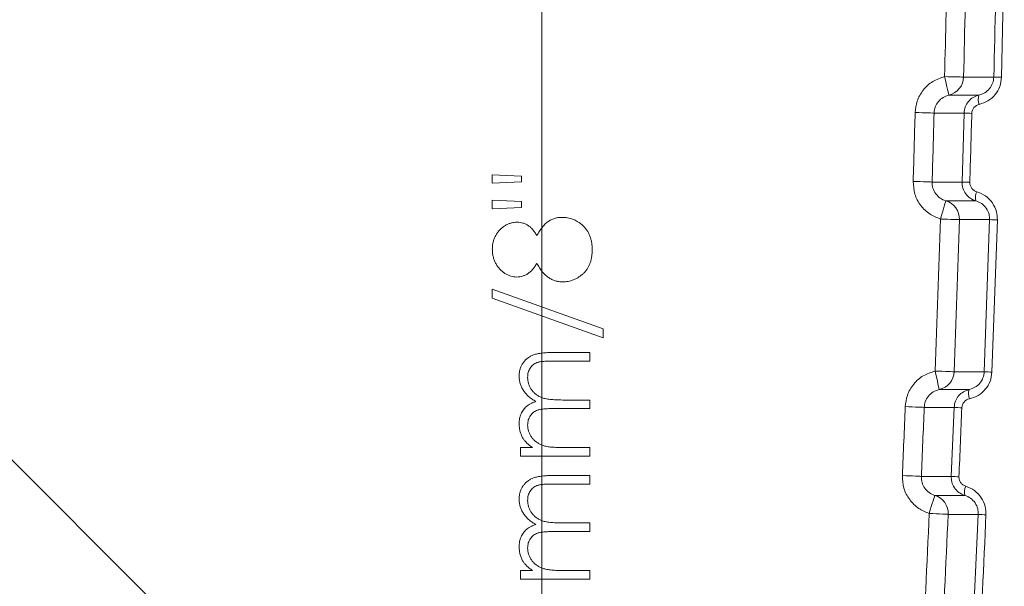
# Model space of a CAD drawing. Header units: millimetres. Extents: x 0 to 594, y 0 to 420.
# Tile 44 of 71: x 401 to 427, y 181 to 196. Entities that reach past the tile are written whole.
import ezdxf

# ---------------------------------------------------------------- set-up
doc = ezdxf.new("R2010")
doc.units = ezdxf.units.MM
doc.styles.add('SLDTEXTSTYLE1', font='TXT', dxfattribs={"width": 0.605})
doc.dimstyles.new('SLDDIMSTYLE4', dxfattribs={"dimtxt": 2.568319, "dimasz": 3.3, "dimexe": 0, "dimexo": 0.0625, "dimgap": 0.64208, "dimtad": 1, "dimdec": 0, "dimlfac": 2, "dimrnd": 1e-09, "dimzin": 12, "dimdsep": 46, "dimtxsty": 'SLDTEXTSTYLE1', "dimsah": 1, "dimcen": 0.09, "dimadec": 0, "dimazin": 3, "dimtfac": 1, "dimtdec": 1, "dimtofl": 0, "dimtmove": 0, "dimatfit": 3, "dimfxl": 0, "dimfrac": 2, "dimtolj": 1, "dimtzin": 12, "dimarcsym": 0})
doc.dimstyles.new('SLDDIMSTYLE5', dxfattribs={"dimtxt": 2.568319, "dimasz": 3.3, "dimexe": 0, "dimexo": 0.0625, "dimgap": 0.64208, "dimtad": 1, "dimdec": 3, "dimlfac": 2, "dimrnd": 1e-09, "dimzin": 12, "dimdsep": 46, "dimtxsty": 'SLDTEXTSTYLE1', "dimsah": 1, "dimcen": 0.09, "dimadec": 0, "dimazin": 3, "dimtfac": 1, "dimtdec": 1, "dimtofl": 0, "dimtmove": 0, "dimatfit": 3, "dimfxl": 0, "dimfrac": 2, "dimtolj": 1, "dimtzin": 12, "dimarcsym": 0})

# ---------------------------------------------------------------- blocks, each defined once
blk = doc.blocks.new('*D16')
at = {"color": 7, "linetype": 'Continuous', "lineweight": 0}
for p, q in [((286.937, 245.752), (286.937, 108.735)), ((414.293, 245.752), (414.293, 108.735)), ((347.92, 114.267), (347.332, 114.267)), ((347.332, 114.267), (347.332, 110.323)), ((353.31, 114.267), (353.898, 114.267)), ((353.898, 114.267), (353.898, 110.323)), ((347.332, 110.323), (347.92, 110.323)), ((353.898, 110.323), (353.31, 110.323)), ((286.937, 109.735), (414.293, 109.735))]:
    blk.add_line(p, q, dxfattribs=at)
for points in [[(286.937, 109.735), (290.237, 109.235), (290.237, 110.235)], [(414.293, 109.735), (410.993, 110.235), (410.993, 109.235)]]:
    blk.add_solid(points, dxfattribs=at)
at = {"color": 7, "linetype": 'Continuous', "lineweight": 0, "char_height": 2.6458, "attachment_point": 1, "rotation": 0, "style": 'SLDTEXTSTYLE1'}
for s, insert in [('254', (346.499, 118.266, -137.801)), ('10', (348.655, 113.733, -137.801))]:
    blk.add_mtext(s, dxfattribs=dict(at, insert=insert))
blk = doc.blocks.new('*D17')
at = {"color": 7, "linetype": 'Continuous', "lineweight": 0}
for p, q in [((414.293, 245.752), (258.389, 245.752)), ((259.389, 143.848), (259.389, 245.752)), ((254.856, 196.515), (254.856, 197.103)), ((254.856, 197.103), (258.801, 197.103)), ((258.801, 197.103), (258.801, 196.515)), ((254.856, 193.085), (254.856, 192.497)), ((258.801, 192.497), (258.801, 193.085)), ((254.856, 192.497), (258.801, 192.497)), ((414.293, 143.848), (258.389, 143.848))]:
    blk.add_line(p, q, dxfattribs=at)
for points in [[(259.389, 245.752), (258.889, 242.452), (259.889, 242.452)], [(259.389, 143.848), (259.889, 147.148), (258.889, 147.148)]]:
    blk.add_solid(points, dxfattribs=at)
at = {"color": 7, "linetype": 'Continuous', "lineweight": 0, "attachment_point": 1, "rotation": 90, "style": 'SLDTEXTSTYLE1'}
for s, insert, char_height in [('203', (250.858, 190.684, -137.801), 2.6458), ('8', (255.39, 193.82, -137.801), 2.646)]:
    blk.add_mtext(s, dxfattribs=dict(at, insert=insert, char_height=char_height))
blk = doc.blocks.new('*D18')
at = {"color": 7, "linetype": 'Continuous', "lineweight": 0}
for p, q in [((330.555, 220.828), (442.841, 220.828)), ((441.841, 220.828), (441.841, 180.708)), ((437.309, 203.953), (437.309, 204.541)), ((437.309, 204.541), (441.254, 204.541)), ((441.254, 204.541), (441.254, 203.953)), ((437.309, 197.583), (437.309, 196.995)), ((441.254, 196.995), (441.254, 197.583)), ((437.309, 196.995), (441.254, 196.995)), ((330.555, 180.708), (442.841, 180.708))]:
    blk.add_line(p, q, dxfattribs=at)
for points in [[(441.841, 220.828), (441.341, 217.528), (442.341, 217.528)], [(441.841, 180.708), (442.341, 184.008), (441.341, 184.008)]]:
    blk.add_solid(points, dxfattribs=at)
at = {"color": 7, "linetype": 'Continuous', "lineweight": 0, "char_height": 2.6458, "attachment_point": 1, "rotation": 90, "style": 'SLDTEXTSTYLE1'}
for s, insert in [('3,2', (437.843, 198.318, -137.801)), ('80', (433.311, 197.632, -137.801))]:
    blk.add_mtext(s, dxfattribs=dict(at, insert=insert))

msp = doc.modelspace()

# ---------------------------------------------------------------- linework, layer by layer
at = {"color": 8, "linetype": 'Continuous', "lineweight": 0}
for p, q in [((426.51633, 198.74777), (426.42657, 194.73075)), ((425.38722, 191.96638), (425.43971, 193.78631)), ((425.9726, 186.95741), (426.11479, 190.97275)), ((426.31786, 190.9648), (426.1757, 186.94778)), ((425.10052, 184.19577), (425.1768, 186.01676)), ((425.62003, 179.17768), (425.8147, 183.19303))]:
    msp.add_line(p, q, dxfattribs=at)
at = {"color": 7, "linetype": 'Continuous', "lineweight": 15}
for p, q in [((404.05553, 180.87756), (390.9348, 193.99827)), ((412.98745, 192.15883), (413.75899, 192.12366)), ((412.98745, 191.93379), (412.98745, 192.15883)), ((413.75899, 192.12366), (413.75899, 191.96745)), ((413.75899, 191.96745), (412.98745, 191.93379)), ((412.98745, 191.2587), (412.98745, 191.48373)), ((412.98745, 191.48373), (413.75899, 191.45008)), ((413.75899, 191.29235), (412.98745, 191.2587)), ((413.75899, 191.45008), (413.75899, 191.29235)), ((412.98745, 189.13697), (415.91287, 188.08816)), ((412.98745, 188.89988), (412.98745, 189.13697)), ((415.91287, 187.85107), (412.98745, 188.89988)), ((415.91287, 188.08816), (415.91287, 187.85107)), ((414.56669, 187.4653), (415.55925, 187.4653)), ((415.55925, 187.4653), (415.55925, 187.24027)), ((415.55925, 187.24027), (414.56569, 187.24027)), ((414.84648, 186.21155), (415.55925, 186.21155)), ((415.55925, 186.21155), (415.55925, 185.98652)), ((415.55925, 185.98652), (414.62747, 185.98652)), ((413.72684, 184.9578), (414.0453, 184.9578)), ((413.72684, 184.73277), (413.72684, 184.9578)), ((414.78821, 184.9578), (415.55925, 184.9578)), ((415.55925, 184.9578), (415.55925, 184.73277)), ((415.55925, 184.73277), (413.72684, 184.73277)), ((414.56669, 184.21841), (415.55925, 184.21841)), ((415.55925, 184.21841), (415.55925, 183.99338)), ((415.55925, 183.99338), (414.56569, 183.99338)), ((414.84648, 182.96466), (415.55925, 182.96466)), ((415.55925, 182.96466), (415.55925, 182.73963)), ((415.55925, 182.73963), (414.62748, 182.73963)), ((413.72685, 181.48588), (413.72685, 181.71091)), ((413.72685, 181.71091), (414.04531, 181.71091)), ((414.78821, 181.71091), (415.55925, 181.71091)), ((415.55925, 181.71091), (415.55925, 181.48588)), ((415.55925, 181.48588), (413.72685, 181.48588))]:
    msp.add_line(p, q, dxfattribs=at)
at = {"color": 8, "linetype": 'Continuous', "lineweight": 0, "flags": 128}
for points in [[(425.42559, 194.73712), (425.41235, 194.73746), (425.38138, 194.73825), (425.33383, 194.73947), (425.27141, 194.74106), (425.1964, 194.74298), (425.11152, 194.74514), (425.01986, 194.74749), (424.92473, 194.74992)], [(425.03768, 194.26132), (425.03532, 194.27153), (425.02876, 194.29989), (425.01826, 194.34532), (425.00421, 194.40612), (424.98714, 194.47996), (424.9677, 194.56404), (424.94663, 194.65518), (424.92473, 194.74992)], [(425.42559, 194.73712), (425.44841, 194.73712), (425.62347, 194.73713), (426.22352, 194.73714)], [(425.03768, 194.26132), (425.05975, 194.26132), (425.23482, 194.26133), (425.82959, 194.26133)], [(424.6483, 193.78632), (424.63506, 193.78668), (424.6041, 193.78752), (424.55654, 193.78881), (424.49413, 193.7905), (424.41912, 193.79254), (424.33425, 193.79484), (424.24258, 193.79733), (424.14747, 193.79991)], [(425.43971, 193.78631), (425.36085, 193.78631), (425.01076, 193.78632), (424.68781, 193.78632), (424.6483, 193.78632)], [(424.59617, 191.96638), (424.58293, 191.96678), (424.55197, 191.96772), (424.50442, 191.96915), (424.44201, 191.97103), (424.36701, 191.9733), (424.28214, 191.97586), (424.19049, 191.97862), (424.09538, 191.98149)], [(424.59617, 191.96638), (424.66275, 191.96638), (425.01288, 191.96638), (425.33563, 191.96638), (425.38722, 191.96638)], [(424.9576, 191.46997), (424.95461, 191.45973), (424.9464, 191.43166), (424.93329, 191.38683), (424.91578, 191.32693), (424.89452, 191.25424), (424.87033, 191.1715), (424.84411, 191.08185), (424.81686, 190.98867)], [(425.74915, 191.46998), (425.7159, 191.46998), (425.54081, 191.46998), (424.9576, 191.46997)], [(425.31763, 190.97273), (425.30439, 190.97316), (425.27343, 190.97414), (425.22589, 190.97565), (425.16348, 190.97764), (425.08849, 190.98002), (425.00362, 190.98272), (424.91197, 190.98564), (424.81686, 190.98867)], [(426.11479, 190.97275), (426.07967, 190.97275), (425.90458, 190.97275), (425.31763, 190.97273)], [(424.78257, 186.48669), (424.78036, 186.49688), (424.77417, 186.52529), (424.76424, 186.57084), (424.75095, 186.6318), (424.73481, 186.70586), (424.71643, 186.7902), (424.69651, 186.88163), (424.67579, 186.97667)], [(425.17645, 186.95739), (425.1632, 186.9579), (425.13225, 186.95909), (425.08472, 186.96092), (425.02233, 186.96332), (424.94735, 186.96621), (424.86251, 186.96948), (424.77088, 186.973), (424.67579, 186.97667)], [(425.17645, 186.95739), (425.19927, 186.95739), (425.3744, 186.95739), (425.9726, 186.95741)], [(424.78257, 186.48669), (424.80465, 186.48669), (424.97979, 186.48669), (425.57265, 186.48669)], [(424.38724, 186.01677), (424.37399, 186.01731), (424.34305, 186.01855), (424.29551, 186.02045), (424.23313, 186.02295), (424.15815, 186.02596), (424.07331, 186.02936), (423.98169, 186.03303), (423.88661, 186.03684)], [(425.1768, 186.01676), (425.09792, 186.01676), (424.74767, 186.01677), (424.42571, 186.01677), (424.38724, 186.01677)], [(424.31149, 184.19578), (424.29825, 184.19635), (424.2673, 184.19768), (424.21978, 184.19973), (424.1574, 184.20242), (424.08244, 184.20565), (423.9976, 184.20931), (423.90599, 184.21326), (423.81093, 184.21736)], [(424.31149, 184.19578), (424.3781, 184.19578), (424.72839, 184.19577), (425.05006, 184.19577), (425.10052, 184.19577)], [(424.66627, 183.69481), (424.66312, 183.68455), (424.65453, 183.65657), (424.64082, 183.6119), (424.62251, 183.55224), (424.6003, 183.47985), (424.57501, 183.39746), (424.54762, 183.30819), (424.51914, 183.21542)], [(425.4558, 183.69481), (425.4225, 183.69481), (425.24733, 183.69481), (424.66627, 183.69481)], [(425.01966, 183.193), (425.00642, 183.19359), (424.97548, 183.19498), (424.92796, 183.1971), (424.86559, 183.1999), (424.79063, 183.20326), (424.7058, 183.20706), (424.6142, 183.21116), (424.51914, 183.21542)], [(425.8147, 183.19303), (425.77957, 183.19303), (425.60439, 183.19302), (425.01966, 183.193)]]:
    msp.add_lwpolyline(points, dxfattribs=at)
at = {"color": 8, "linetype": 'Continuous', "lineweight": 0}
for centre, radius, start, end in [((-175.34544, 210.08311), 600.967, 358.53676483, 358.89612048), ((-175.34544, 210.08311), 600.46598, 358.53676483, 358.85601837), ((424.92436, 194.74974), 0.50139, 283.061523, 358.557632), ((426.66057, 205.39782), 10.66964, 267.652401, 268.743334), ((426.1835, 194.15271), 0.37019, 162.937867, 201.499875), ((-176.09769, 210.08311), 600.46598, 358.27250199, 358.44608458), ((-176.09769, 210.08311), 600.967, 358.27250199, 358.44608458), ((425.88075, 203.96077), 10.18401, 267.517922, 268.663631), ((425.82871, 201.1309), 9.17515, 267.241935, 268.513863), ((426.1108, 191.5563), 0.37181, 155.474324, 193.424206), ((424.81644, 190.98881), 0.50145, 358.163329, 73.649864), ((-175.34544, 210.08311), 600.46598, 357.79466471, 358.17772248), ((-175.34544, 210.08311), 600.967, 357.79466471, 358.17772248), ((426.55228, 199.54456), 8.58296, 267.078281, 268.434968), ((424.67544, 186.97647), 0.50137, 282.338014, 357.818134), ((426.41064, 194.05164), 7.10774, 266.466703, 268.105801), ((425.92619, 186.37357), 0.3712, 162.256686, 200.807646), ((-176.09769, 210.08311), 600.46598, 357.53115548, 357.70491833), ((-176.09769, 210.08311), 600.967, 357.53115548, 357.70491833), ((425.61932, 192.93585), 6.93323, 266.340594, 268.025105), ((425.54343, 190.6344), 6.45385, 266.064901, 267.875021), ((425.82044, 183.77545), 0.37345, 154.790776, 192.470232), ((424.51871, 183.21555), 0.50146, 357.422535, 72.886973), ((-175.34544, 210.08311), 600.46598, 357.05219423, 357.43545878), ((-175.34544, 210.08311), 600.967, 357.05219423, 357.43545878), ((426.25382, 189.31306), 6.13577, 265.896018, 267.795882)]:
    msp.add_arc(centre, radius, start, end, dxfattribs=at)
for points, knots in [([(425.61107, 151.73161), (427.23191, 168.26637), (428.15975, 184.81158), (428.64244, 217.92276), (428.19729, 234.48875), (427.05866, 251.0652)], [0, 0, 0, 0, 0.5, 0.5, 1, 1, 1, 1]), ([(427.86762, 251.13326), (428.20078, 245.62879), (428.86717, 234.61877), (429.28908, 218.07639), (429.2905, 201.49021), (428.81382, 184.87151), (427.90986, 168.23024), (426.91744, 157.16618), (426.42128, 151.63471)], [0, 0, 0, 0, 0.16606002, 0.3321527, 0.4982126, 0.66546382, 0.83274852, 1, 1, 1, 1]), ([(424.14747, 193.79991), (424.15922, 193.90122), (424.18404, 194.11508), (424.34961, 194.40486), (424.60183, 194.64118), (424.8171, 194.71367), (424.92473, 194.74992)], [0, 0, 0, 0, 0.23076689, 0.48707446, 0.74353984, 1, 1, 1, 1]), ([(425.82959, 194.26133), (425.88269, 194.27875), (425.98808, 194.31334), (426.11426, 194.42625), (426.20284, 194.57094), (426.21664, 194.68187), (426.22352, 194.73714)], [0, 0, 0, 0, 0.25615313, 0.50849819, 0.75508755, 1, 1, 1, 1]), ([(426.42657, 194.73075), (426.41637, 194.64794), (426.39597, 194.48238), (426.26449, 194.2655), (426.07649, 194.09559), (425.91836, 194.04327), (425.83906, 194.01703)], [0, 0, 0, 0, 0.24817387, 0.49620065, 0.74735465, 1, 1, 1, 1]), ([(425.03768, 194.26132), (424.92941, 194.23635), (424.83238, 194.1762), (424.69164, 194.0049), (424.65132, 193.8975), (424.6483, 193.78632)], [0, 0, 0, 0, 0.5, 0.5, 1, 1, 1, 1]), ([(425.43971, 193.78631), (425.44655, 193.84148), (425.4602, 193.95156), (425.54749, 194.09596), (425.67215, 194.20902), (425.77721, 194.24393), (425.82959, 194.26133)], [0, 0, 0, 0, 0.25049701, 0.49978748, 0.75058264, 1, 1, 1, 1]), ([(425.83906, 194.01703), (425.78527, 194.00469), (425.73667, 193.97518), (425.66537, 193.88956), (425.64477, 193.83568), (425.64324, 193.77953)], [0, 0, 0, 0, 0.5, 0.5, 1, 1, 1, 1]), ([(424.81686, 190.98867), (424.7214, 191.02603), (424.52055, 191.10464), (424.28244, 191.33871), (424.11834, 191.64222), (424.10303, 191.8684), (424.09538, 191.98149)], [0, 0, 0, 0, 0.23194756, 0.48803183, 0.74401434, 1, 1, 1, 1]), ([(424.59617, 191.96638), (424.59281, 191.85525), (424.6267, 191.74614), (424.75725, 191.56693), (424.85097, 191.50109), (424.9576, 191.46997)], [0, 0, 0, 0, 0.5, 0.5, 1, 1, 1, 1]), ([(425.74915, 191.46998), (425.64255, 191.50105), (425.54902, 191.56655), (425.41824, 191.74523), (425.38385, 191.85509), (425.38722, 191.96638)], [0, 0, 0, 0, 0.5, 0.5, 1, 1, 1, 1]), ([(425.59075, 191.95883), (425.59211, 191.93446), (425.59505, 191.88144), (425.63166, 191.80644), (425.6922, 191.7427), (425.74576, 191.72132), (425.77254, 191.71064)], [0, 0, 0, 0, 0.2188857, 0.47604139, 0.73813724, 1, 1, 1, 1]), ([(425.77254, 191.71064), (425.85287, 191.67856), (426.01362, 191.61439), (426.19525, 191.42312), (426.30525, 191.19773), (426.31388, 191.03829), (426.31786, 190.9648)], [0, 0, 0, 0, 0.26160997, 0.52346013, 0.7803664, 1, 1, 1, 1]), ([(426.11479, 190.97275), (426.11211, 191.02179), (426.10626, 191.1285), (426.03204, 191.27912), (425.90999, 191.40629), (425.80293, 191.44868), (425.74915, 191.46998)], [0, 0, 0, 0, 0.21686911, 0.47198845, 0.7347795, 1, 1, 1, 1]), ([(423.88661, 186.03684), (423.89966, 186.13788), (423.9272, 186.35129), (424.09636, 186.63887), (424.35154, 186.872), (424.56771, 186.94178), (424.67579, 186.97667)], [0, 0, 0, 0, 0.23056453, 0.48694061, 0.74347379, 1, 1, 1, 1]), ([(425.57265, 186.48669), (425.62582, 186.5034), (425.73157, 186.53664), (425.85916, 186.6478), (425.94971, 186.79138), (425.96499, 186.9022), (425.9726, 186.95741)], [0, 0, 0, 0, 0.25549977, 0.50813218, 0.75491992, 1, 1, 1, 1]), ([(426.1757, 186.94778), (426.16441, 186.86507), (426.14183, 186.69969), (426.00741, 186.48444), (425.81727, 186.31713), (425.65862, 186.26687), (425.5792, 186.24171)], [0, 0, 0, 0, 0.24835668, 0.49655989, 0.74797422, 1, 1, 1, 1]), ([(424.78257, 186.48669), (424.72844, 186.46925), (424.62021, 186.43439), (424.49235, 186.31786), (424.40758, 186.17404), (424.39377, 186.0673), (424.38724, 186.01677)], [0, 0, 0, 0, 0.25683723, 0.51346605, 0.76969759, 1, 1, 1, 1]), ([(425.1768, 186.01676), (425.18437, 186.07187), (425.19945, 186.18182), (425.28869, 186.32514), (425.41479, 186.43648), (425.52018, 186.47), (425.57265, 186.48669)], [0, 0, 0, 0, 0.25068912, 0.50013759, 0.75117139, 1, 1, 1, 1]), ([(425.5792, 186.24171), (425.52526, 186.23004), (425.47631, 186.20114), (425.40394, 186.11645), (425.38265, 186.06287), (425.38039, 186.00674)], [0, 0, 0, 0, 0.5, 0.5, 1, 1, 1, 1]), ([(424.51914, 183.21542), (424.4243, 183.25399), (424.22462, 183.33519), (423.98965, 183.57222), (423.82949, 183.87783), (423.81712, 184.10418), (423.81093, 184.21736)], [0, 0, 0, 0, 0.2317349, 0.48788835, 0.74394274, 1, 1, 1, 1]), ([(424.31149, 184.19578), (424.30669, 184.08473), (424.33913, 183.97523), (424.46728, 183.79438), (424.56009, 183.72733), (424.66627, 183.69481)], [0, 0, 0, 0, 0.5, 0.5, 1, 1, 1, 1]), ([(425.4558, 183.69481), (425.40277, 183.71692), (425.29634, 183.7613), (425.17776, 183.89041), (425.10704, 184.04106), (425.10258, 184.14694), (425.10052, 184.19577)], [0, 0, 0, 0, 0.25959146, 0.52103875, 0.77912811, 1, 1, 1, 1]), ([(425.30412, 184.18499), (425.30516, 184.16057), (425.30741, 184.10752), (425.34306, 184.03207), (425.40272, 183.96761), (425.45596, 183.94554), (425.48256, 183.93451)], [0, 0, 0, 0, 0.21928292, 0.47630594, 0.73827636, 1, 1, 1, 1]), ([(425.48256, 183.93451), (425.5624, 183.90142), (425.72216, 183.83519), (425.90115, 183.64174), (426.00823, 183.41501), (426.01481, 183.25546), (426.01784, 183.18183)], [0, 0, 0, 0, 0.26146902, 0.52318386, 0.77995373, 1, 1, 1, 1]), ([(425.8147, 183.19303), (425.81265, 183.24215), (425.8082, 183.34892), (425.73595, 183.50045), (425.61565, 183.62908), (425.50925, 183.67284), (425.4558, 183.69481)], [0, 0, 0, 0, 0.21733732, 0.47232594, 0.73495125, 1, 1, 1, 1])]:
    msp.add_open_spline(points, degree=3, knots=knots, dxfattribs=at)
for points in [[(426.22352, 194.73714), (426.25795, 196.07548), (426.28788, 197.41393), (426.3133, 198.75248)], [(425.64324, 193.77953), (425.62667, 193.1726), (425.60917, 192.5657), (425.59075, 191.95883)], [(425.38039, 186.00674), (425.35589, 185.39945), (425.33047, 184.7922), (425.30412, 184.18499)], [(426.01784, 183.18183), (425.95746, 181.8426), (425.89259, 180.5036), (425.8232, 179.16482)]]:
    msp.add_open_spline(points, degree=3, dxfattribs=at)
at = {"color": 7, "linetype": 'Continuous', "lineweight": 15}
for points, knots in [([(414.16234, 190.54894), (414.17305, 190.56929), (414.19402, 190.60911), (414.22766, 190.66608), (414.26281, 190.71853), (414.29836, 190.76721), (414.3357, 190.81112), (414.37443, 190.85056), (414.4135, 190.88677), (414.45443, 190.91784), (414.49639, 190.94523), (414.53973, 190.96887), (414.58432, 190.98909), (414.63066, 191.00511), (414.67806, 191.01831), (414.72713, 191.02739), (414.77756, 191.03228), (414.81164, 191.0332), (414.82889, 191.03367)], [0, 0, 0, 0, 0.079024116, 0.154605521, 0.227209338, 0.29590571, 0.36161727, 0.425086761, 0.485770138, 0.544456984, 0.601426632, 0.657812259, 0.713950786, 0.769448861, 0.826115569, 0.882875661, 0.940695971, 1, 1, 1, 1]), ([(414.82889, 191.03367), (414.85304, 191.03312), (414.90083, 191.03203), (414.97133, 191.02243), (415.03997, 191.00842), (415.10608, 190.98661), (415.17048, 190.96055), (415.23201, 190.92702), (415.29237, 190.8894), (415.32949, 190.85912), (415.34828, 190.8438)], [0, 0, 0, 0, 0.12816772, 0.253692, 0.37735337, 0.49969026, 0.62289032, 0.74582049, 0.87138572, 1, 1, 1, 1]), ([(412.98745, 190.19331), (412.98848, 190.2252), (412.99052, 190.28807), (413.00765, 190.38063), (413.03595, 190.46926), (413.07448, 190.55348), (413.12254, 190.63146), (413.17961, 190.70108), (413.24444, 190.76215), (413.31654, 190.81289), (413.39327, 190.85384), (413.47307, 190.883), (413.55488, 190.90155), (413.61021, 190.9039), (413.63793, 190.90508)], [0, 0, 0, 0, 0.08939274, 0.17627229, 0.26302351, 0.34982685, 0.43546338, 0.51924029, 0.60165117, 0.68453719, 0.7658512, 0.84490632, 0.92229455, 1, 1, 1, 1]), ([(413.63793, 190.90508), (413.66514, 190.90405), (413.71857, 190.90203), (413.79647, 190.88505), (413.86942, 190.85646), (413.93822, 190.81739), (414.00191, 190.76655), (414.06027, 190.70402), (414.11562, 190.63174), (414.14642, 190.57716), (414.16234, 190.54894)], [0, 0, 0, 0, 0.12191091, 0.2394261, 0.35543013, 0.47211733, 0.59289239, 0.71928702, 0.85488421, 1, 1, 1, 1]), ([(415.34828, 190.8438), (415.37019, 190.82385), (415.41376, 190.78421), (415.47032, 190.71631), (415.51786, 190.64178), (415.5566, 190.56093), (415.58675, 190.47396), (415.60841, 190.38089), (415.62082, 190.28155), (415.62262, 190.21327), (415.62354, 190.17824)], [0, 0, 0, 0, 0.11928345, 0.23709288, 0.35479604, 0.4745763, 0.59746007, 0.72492615, 0.8588832, 1, 1, 1, 1]), ([(413.6309, 189.45844), (413.60418, 189.45961), (413.55047, 189.46197), (413.47051, 189.48101), (413.39198, 189.51205), (413.31524, 189.55426), (413.24295, 189.60686), (413.17789, 189.66995), (413.12139, 189.74245), (413.07365, 189.82308), (413.03461, 189.90968), (413.00796, 190.00121), (412.99043, 190.09603), (412.98845, 190.16058), (412.98745, 190.19331)], [0, 0, 0, 0, 0.07406282, 0.14887919, 0.22668112, 0.30775303, 0.39118042, 0.47395749, 0.55832606, 0.64539277, 0.73334823, 0.82108142, 0.90928183, 1, 1, 1, 1]), ([(415.62354, 190.17824), (415.62271, 190.14456), (415.6211, 190.07902), (415.61025, 189.98361), (415.59103, 189.89457), (415.56527, 189.81147), (415.53092, 189.73511), (415.48881, 189.66537), (415.4399, 189.6012), (415.38302, 189.54464), (415.32208, 189.49443), (415.25921, 189.45032), (415.19441, 189.41366), (415.12863, 189.38262), (415.06097, 189.35885), (414.99176, 189.34239), (414.92113, 189.33194), (414.87347, 189.33055), (414.84949, 189.32985)], [0, 0, 0, 0, 0.07855519, 0.15286041, 0.22355614, 0.29074248, 0.35541331, 0.41830039, 0.48039681, 0.54307987, 0.60493022, 0.66440364, 0.72194697, 0.77837841, 0.83383258, 0.888863, 0.94408983, 1, 1, 1, 1]), ([(414.16234, 189.82462), (414.14648, 189.79554), (414.11578, 189.73922), (414.05933, 189.66471), (413.99842, 189.6006), (413.93102, 189.54938), (413.86012, 189.50873), (413.78593, 189.48003), (413.70935, 189.46129), (413.65713, 189.45939), (413.6309, 189.45844)], [0, 0, 0, 0, 0.14588693, 0.28247793, 0.41092609, 0.53467729, 0.654371, 0.77009108, 0.88453458, 1, 1, 1, 1]), ([(414.84949, 189.32985), (414.83189, 189.33027), (414.79712, 189.33108), (414.74575, 189.33675), (414.69574, 189.34585), (414.64693, 189.35822), (414.59964, 189.37496), (414.55372, 189.39525), (414.50881, 189.41868), (414.46568, 189.44676), (414.42289, 189.47767), (414.38255, 189.51435), (414.34239, 189.55457), (414.30415, 189.59998), (414.266, 189.64919), (414.23037, 189.7037), (414.19465, 189.76196), (414.17329, 189.80338), (414.16234, 189.82462)], [0, 0, 0, 0, 0.05885733, 0.11632286, 0.17268583, 0.22879495, 0.28459847, 0.34027816, 0.39665504, 0.45383595, 0.51231626, 0.57302103, 0.63599877, 0.70234401, 0.77146851, 0.84417456, 0.92006471, 1, 1, 1, 1]), ([(413.69469, 186.84496), (413.69585, 186.87568), (413.69812, 186.9358), (413.71593, 187.02333), (413.7465, 187.10496), (413.78822, 187.18053), (413.84065, 187.24871), (413.90303, 187.30797), (413.97492, 187.35795), (414.04254, 187.39061), (414.10225, 187.41275), (414.15312, 187.42641), (414.20911, 187.43848), (414.27028, 187.44849), (414.33686, 187.45581), (414.40873, 187.46124), (414.48595, 187.46491), (414.53923, 187.46517), (414.56669, 187.4653)], [0, 0, 0, 0, 0.07560433, 0.14796502, 0.218797, 0.28947045, 0.35972422, 0.42970774, 0.50049652, 0.57442902, 0.6139473, 0.65715527, 0.70397277, 0.75493898, 0.80970661, 0.86883295, 0.93238547, 1, 1, 1, 1]), ([(414.56569, 187.24027), (414.54225, 187.24021), (414.4972, 187.24011), (414.43254, 187.23818), (414.3736, 187.23454), (414.32046, 187.23029), (414.27299, 187.22438), (414.2313, 187.21675), (414.19506, 187.20868), (414.15488, 187.19525), (414.11055, 187.1738), (414.06274, 187.14112), (414.02116, 187.09993), (413.98484, 187.05232), (413.95591, 186.99799), (413.93447, 186.93835), (413.92179, 186.87362), (413.92043, 186.82877), (413.91973, 186.80578)], [0, 0, 0, 0, 0.07834643, 0.15056992, 0.21616056, 0.27569191, 0.3287215, 0.37592096, 0.41732025, 0.45271265, 0.51728804, 0.58124212, 0.64535027, 0.7120558, 0.78065684, 0.85022115, 0.92320378, 1, 1, 1, 1]), ([(414.13722, 186.17287), (414.11951, 186.1827), (414.08465, 186.20203), (414.03532, 186.23449), (413.98918, 186.26849), (413.94619, 186.30434), (413.90656, 186.3419), (413.87017, 186.38134), (413.83686, 186.42246), (413.79793, 186.47962), (413.75674, 186.55388), (413.72057, 186.64754), (413.69868, 186.74516), (413.69603, 186.81153), (413.69469, 186.84496)], [0, 0, 0, 0, 0.07176424, 0.14122194, 0.20911053, 0.27483266, 0.3394743, 0.40246603, 0.46493007, 0.52681924, 0.64739835, 0.76498783, 0.8816181, 1, 1, 1, 1]), ([(413.91973, 186.80578), (413.92076, 186.77736), (413.92282, 186.72104), (413.94302, 186.63896), (413.97423, 186.5603), (414.01879, 186.48717), (414.07241, 186.41981), (414.13613, 186.36185), (414.20823, 186.31397), (414.27496, 186.28155), (414.3349, 186.26107), (414.38727, 186.24755), (414.44679, 186.23703), (414.51307, 186.22716), (414.58655, 186.22072), (414.66691, 186.21487), (414.75437, 186.21213), (414.815, 186.21175), (414.84648, 186.21155)], [0, 0, 0, 0, 0.068157, 0.13509573, 0.20187956, 0.27080157, 0.34003634, 0.40809354, 0.47682274, 0.54735432, 0.58564736, 0.62887172, 0.67715909, 0.73080772, 0.78981045, 0.85432767, 0.92436651, 1, 1, 1, 1]), ([(413.6947, 185.5897), (413.69545, 185.61183), (413.69693, 185.65563), (413.70655, 185.72054), (413.72336, 185.78359), (413.7462, 185.84437), (413.77473, 185.9013), (413.80754, 185.95358), (413.84461, 186.00058), (413.88736, 186.04223), (413.93703, 186.07967), (413.99497, 186.11412), (414.06246, 186.14595), (414.11144, 186.16359), (414.13722, 186.17287)], [0, 0, 0, 0, 0.08414988, 0.16652808, 0.24882999, 0.33183307, 0.41297206, 0.49050726, 0.56616684, 0.6399965, 0.7167727, 0.80214894, 0.89583585, 1, 1, 1, 1]), ([(414.62747, 185.98652), (414.60118, 185.98646), (414.55061, 185.98636), (414.47809, 185.98441), (414.4121, 185.98087), (414.35283, 185.97631), (414.3001, 185.97136), (414.25408, 185.96352), (414.2146, 185.95535), (414.17087, 185.94287), (414.12344, 185.92127), (414.07248, 185.88841), (414.02758, 185.8476), (413.9895, 185.7991), (413.95829, 185.74434), (413.93545, 185.68409), (413.92228, 185.61873), (413.92059, 185.57368), (413.91973, 185.55052)], [0, 0, 0, 0, 0.08251415, 0.15874893, 0.22769513, 0.289891, 0.34537649, 0.39384757, 0.43631701, 0.47190775, 0.53636943, 0.59905189, 0.66155565, 0.72590582, 0.79181035, 0.85867395, 0.92731904, 1, 1, 1, 1]), ([(413.78762, 185.21197), (413.77329, 185.24196), (413.74487, 185.30142), (413.71605, 185.39557), (413.69834, 185.49192), (413.69591, 185.55697), (413.6947, 185.5897)], [0, 0, 0, 0, 0.25373408, 0.50303512, 0.7500136, 1, 1, 1, 1]), ([(413.91973, 185.55052), (413.92082, 185.52328), (413.92301, 185.469), (413.94268, 185.38926), (413.97349, 185.31226), (414.01623, 185.23921), (414.06917, 185.1721), (414.13144, 185.11335), (414.20226, 185.06396), (414.26829, 185.03119), (414.32673, 185.01007), (414.37641, 184.99598), (414.43164, 184.98415), (414.4923, 184.97413), (414.55852, 184.96659), (414.63011, 184.96208), (414.7073, 184.95812), (414.76058, 184.95791), (414.78821, 184.9578)], [0, 0, 0, 0, 0.06867586, 0.13686855, 0.20611073, 0.2775333, 0.34976583, 0.42124343, 0.49290209, 0.56701662, 0.60660348, 0.64969253, 0.69729089, 0.74913975, 0.80488408, 0.86548737, 0.93023835, 1, 1, 1, 1]), ([(414.0453, 184.9578), (414.01748, 184.97811), (413.96427, 185.01695), (413.89337, 185.08004), (413.83418, 185.14415), (413.80271, 185.18999), (413.78762, 185.21197)], [0, 0, 0, 0, 0.28356657, 0.54242013, 0.78066747, 1, 1, 1, 1]), ([(413.6947, 183.59806), (413.69586, 183.62879), (413.69812, 183.68891), (413.71593, 183.77644), (413.7465, 183.85807), (413.78822, 183.93364), (413.84065, 184.00182), (413.90303, 184.06108), (413.97492, 184.11106), (414.04254, 184.14372), (414.10225, 184.16586), (414.15312, 184.17952), (414.20911, 184.19158), (414.27028, 184.2016), (414.33686, 184.20892), (414.40873, 184.21435), (414.48595, 184.21802), (414.53923, 184.21828), (414.5667, 184.21841)], [0, 0, 0, 0, 0.07560433, 0.14796502, 0.218797, 0.28947045, 0.35972422, 0.42970774, 0.50049652, 0.57442902, 0.6139473, 0.65715527, 0.70397277, 0.75493898, 0.80970661, 0.86883295, 0.93238547, 1, 1, 1, 1]), ([(414.56569, 183.99338), (414.54225, 183.99332), (414.4972, 183.99321), (414.43254, 183.99128), (414.3736, 183.98765), (414.32046, 183.9834), (414.273, 183.97749), (414.23131, 183.96986), (414.19506, 183.96178), (414.15488, 183.94836), (414.11055, 183.9269), (414.06274, 183.89423), (414.02116, 183.85304), (413.98484, 183.80543), (413.95591, 183.7511), (413.93447, 183.69146), (413.9218, 183.62673), (413.92043, 183.58188), (413.91973, 183.55888)], [0, 0, 0, 0, 0.07834643, 0.15056992, 0.21616056, 0.27569191, 0.3287215, 0.37592096, 0.41732025, 0.45271265, 0.51728804, 0.58124212, 0.64535027, 0.7120558, 0.78065684, 0.85022115, 0.92320378, 1, 1, 1, 1]), ([(414.13723, 182.92598), (414.11951, 182.93581), (414.08466, 182.95514), (414.03532, 182.98759), (413.98918, 183.0216), (413.94619, 183.05745), (413.90657, 183.09501), (413.87017, 183.13445), (413.83686, 183.17557), (413.79793, 183.23273), (413.75674, 183.30699), (413.72057, 183.40065), (413.69868, 183.49827), (413.69603, 183.56464), (413.6947, 183.59806)], [0, 0, 0, 0, 0.07176424, 0.14122194, 0.20911053, 0.27483266, 0.3394743, 0.40246603, 0.46493007, 0.52681924, 0.64739835, 0.76498783, 0.8816181, 1, 1, 1, 1]), ([(413.91973, 183.55888), (413.92077, 183.53047), (413.92282, 183.47415), (413.94302, 183.39207), (413.97423, 183.31341), (414.01879, 183.24028), (414.07241, 183.17292), (414.13613, 183.11496), (414.20823, 183.06708), (414.27496, 183.03466), (414.3349, 183.01418), (414.38727, 183.00066), (414.44679, 182.99014), (414.51307, 182.98027), (414.58655, 182.97383), (414.66691, 182.96798), (414.75437, 182.96524), (414.815, 182.96486), (414.84648, 182.96466)], [0, 0, 0, 0, 0.068157, 0.13509573, 0.20187956, 0.27080157, 0.34003634, 0.40809354, 0.47682274, 0.54735432, 0.58564736, 0.62887172, 0.67715909, 0.73080772, 0.78981045, 0.85432767, 0.92436651, 1, 1, 1, 1]), ([(413.6947, 182.34281), (413.69545, 182.36494), (413.69693, 182.40874), (413.70655, 182.47365), (413.72337, 182.5367), (413.7462, 182.59748), (413.77473, 182.6544), (413.80755, 182.70669), (413.84461, 182.75369), (413.88736, 182.79534), (413.93703, 182.83278), (413.99497, 182.86723), (414.06246, 182.89906), (414.11144, 182.9167), (414.13723, 182.92598)], [0, 0, 0, 0, 0.08414988, 0.16652808, 0.24882999, 0.33183307, 0.41297206, 0.49050726, 0.56616684, 0.6399965, 0.7167727, 0.80214894, 0.89583585, 1, 1, 1, 1]), ([(414.62748, 182.73963), (414.60119, 182.73957), (414.55061, 182.73947), (414.47809, 182.73752), (414.41211, 182.73398), (414.35283, 182.72942), (414.3001, 182.72447), (414.25408, 182.71663), (414.2146, 182.70845), (414.17087, 182.69598), (414.12344, 182.67438), (414.07249, 182.64152), (414.02758, 182.60071), (413.9895, 182.55221), (413.95829, 182.49745), (413.93545, 182.4372), (413.92228, 182.37184), (413.9206, 182.32679), (413.91973, 182.30363)], [0, 0, 0, 0, 0.08251415, 0.15874893, 0.22769513, 0.289891, 0.34537649, 0.39384757, 0.43631701, 0.47190775, 0.53636943, 0.59905189, 0.66155565, 0.72590582, 0.79181035, 0.85867395, 0.92731904, 1, 1, 1, 1]), ([(413.78762, 181.96508), (413.77329, 181.99507), (413.74488, 182.05453), (413.71605, 182.14868), (413.69834, 182.24502), (413.69592, 182.31008), (413.6947, 182.34281)], [0, 0, 0, 0, 0.25373408, 0.50303512, 0.7500136, 1, 1, 1, 1]), ([(413.91973, 182.30363), (413.92083, 182.27639), (413.92301, 182.22211), (413.94268, 182.14237), (413.97349, 182.06537), (414.01623, 181.99232), (414.06918, 181.92521), (414.13144, 181.86646), (414.20226, 181.81707), (414.26829, 181.7843), (414.32673, 181.76318), (414.37641, 181.74908), (414.43164, 181.73726), (414.4923, 181.72724), (414.55852, 181.7197), (414.63011, 181.71519), (414.7073, 181.71123), (414.76058, 181.71102), (414.78821, 181.71091)], [0, 0, 0, 0, 0.06867586, 0.13686855, 0.20611073, 0.2775333, 0.34976583, 0.42124343, 0.49290209, 0.56701662, 0.60660348, 0.64969253, 0.69729089, 0.74913975, 0.80488408, 0.86548737, 0.93023835, 1, 1, 1, 1]), ([(414.04531, 181.71091), (414.01749, 181.73122), (413.96427, 181.77006), (413.89337, 181.83315), (413.83419, 181.89726), (413.80271, 181.9431), (413.78762, 181.96508)], [0, 0, 0, 0, 0.28356657, 0.54242013, 0.78066747, 1, 1, 1, 1])]:
    msp.add_open_spline(points, degree=3, knots=knots, dxfattribs=at)

# ---------------------------------------------------------------- dimensions: what is measured, and where the dimension line sits
at = {"color": 7, "linetype": 'Continuous', "lineweight": 0}
for base, p1, p2, angle, dimstyle, picture, middle in [((259.38853, 245.75237), (414.29298, 143.84766), (414.29292, 245.75246), 270.000033, 'SLDDIMSTYLE5', '*D17', (259.38856, 194.79997)), ((414.293, 109.73482), (286.937, 245.75239), (414.29292, 245.75246), 0.000033, 'SLDDIMSTYLE4', '*D16', (350.61504, 109.73478)), ((441.8415, 180.70793), (330.55498, 220.82786), (330.555, 180.70786), 270.000033, 'SLDDIMSTYLE4', '*D18', (441.84149, 200.76793))]:
    dim = msp.add_linear_dim(base=base, p1=p1, p2=p2, angle=angle, dimstyle=dimstyle, dxfattribs=at)
    dim.commit()
    dim.dimension.update_dxf_attribs({"geometry": picture, "text_midpoint": middle, "dimtype": 160})

doc.saveas('drawing.dxf')
